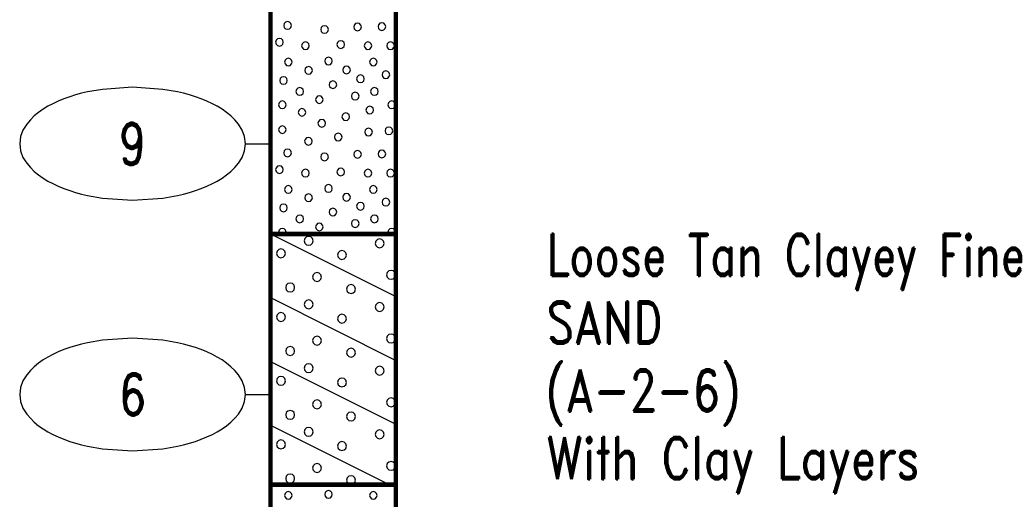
# Model space of a CAD drawing. Extents: x -12 to 877, y 356 to 518.
# Tile 7 of 9: x 838 to 877, y 436 to 456. Entities that reach past the tile are written whole.
import ezdxf
from ezdxf.enums import TextEntityAlignment as Align

# ---------------------------------------------------------------- set-up
doc = ezdxf.new("R2010")
doc.units = 0
doc.linetypes.add('Solid', pattern=[0])
doc.layers.get('0').update_dxf_attribs({"linetype": 'Solid'})
doc.layers.add('EB1-B', color=6, linetype='Solid')
doc.styles.add('ROMAND', font='romand', dxfattribs={"height": 1})

# ---------------------------------------------------------------- blocks, each defined once
blk = doc.blocks.new('DGRFC_NCDOT$NVALUE$ELLIPS')
at = {"color": 7, "linetype": 'Solid'}
blk.add_lwpolyline([(0, -2.5), (1.337, -2.407), (1.998, -2.292), (2.262, -2.231), (2.524, -2.16), (2.783, -2.078), (3.038, -1.985), (3.289, -1.882), (3.536, -1.768), (3.755, -1.657), (3.965, -1.529), (4.165, -1.386), (4.353, -1.227), (4.528, -1.054), (4.689, -0.869), (4.858, -0.606), (4.964, -0.311), (5, 0), (4.964, 0.311), (4.858, 0.606), (4.689, 0.869), (4.528, 1.054), (4.353, 1.227), (4.165, 1.386), (3.965, 1.529), (3.755, 1.657), (3.536, 1.768), (3.289, 1.882), (3.038, 1.985), (2.783, 2.078), (2.524, 2.16), (2.262, 2.231), (1.998, 2.292), (1.337, 2.407), (0, 2.5), (-1.337, 2.407), (-1.998, 2.292), (-2.262, 2.231), (-2.524, 2.16), (-2.783, 2.078), (-3.038, 1.985), (-3.289, 1.882), (-3.536, 1.768), (-3.755, 1.657), (-3.965, 1.529), (-4.165, 1.386), (-4.353, 1.227), (-4.528, 1.054), (-4.689, 0.869), (-4.858, 0.606), (-4.964, 0.311), (-5, 0), (-4.964, -0.311), (-4.858, -0.606), (-4.689, -0.869), (-4.528, -1.054), (-4.353, -1.227), (-4.165, -1.386), (-3.965, -1.529), (-3.755, -1.657), (-3.536, -1.768), (-3.289, -1.882), (-3.038, -1.985), (-2.783, -2.078), (-2.524, -2.16), (-2.262, -2.231), (-1.998, -2.292), (-1.337, -2.407), (0, -2.5)], dxfattribs=at)

msp = doc.modelspace()

# ---------------------------------------------------------------- linework, layer by layer
at = {"layer": 'EB1-B', "color": 7, "linetype": 'Solid', "const_width": 0.178}
for points in [[(847.5, 500), (847.5, 447)], [(852.5, 447), (852.5, 500)], [(847.5, 447), (852.5, 447)], [(847.5, 447), (847.5, 437)], [(852.5, 437), (852.5, 447)], [(847.5, 437), (852.5, 437)], [(847.5, 437), (847.5, 428)], [(852.5, 428), (852.5, 437)]]:
    msp.add_lwpolyline(points, dxfattribs=at)
at = {"layer": 'EB1-B', "color": 2, "linetype": 'Solid'}
for points in [[(848.332, 455.313), (848.311, 455.389), (848.255, 455.445), (848.179, 455.466), (848.103, 455.445), (848.047, 455.389), (848.027, 455.313), (848.047, 455.237), (848.103, 455.181), (848.179, 455.161), (848.255, 455.181), (848.311, 455.237), (848.332, 455.313)], [(852.095, 455.27), (852.074, 455.346), (852.018, 455.402), (851.942, 455.422), (851.866, 455.402), (851.81, 455.346), (851.79, 455.27), (851.81, 455.194), (851.866, 455.138), (851.942, 455.118), (852.018, 455.138), (852.074, 455.194), (852.095, 455.27)], [(849.809, 455.153), (849.788, 455.229), (849.733, 455.285), (849.656, 455.305), (849.58, 455.285), (849.524, 455.229), (849.504, 455.153), (849.524, 455.077), (849.58, 455.021), (849.656, 455.001), (849.733, 455.021), (849.788, 455.077), (849.809, 455.153)], [(851.123, 455.255), (851.103, 455.331), (851.047, 455.387), (850.971, 455.407), (850.895, 455.387), (850.839, 455.331), (850.819, 455.255), (850.839, 455.179), (850.895, 455.123), (850.971, 455.102), (851.047, 455.123), (851.103, 455.179), (851.123, 455.255)], [(848.009, 454.647), (847.988, 454.723), (847.933, 454.779), (847.856, 454.8), (847.78, 454.779), (847.724, 454.723), (847.704, 454.647), (847.724, 454.571), (847.78, 454.515), (847.856, 454.495), (847.933, 454.515), (847.988, 454.571), (848.009, 454.647)], [(849.046, 454.507), (849.026, 454.583), (848.97, 454.639), (848.894, 454.66), (848.818, 454.639), (848.762, 454.583), (848.741, 454.507), (848.762, 454.431), (848.818, 454.375), (848.894, 454.355), (848.97, 454.375), (849.026, 454.431), (849.046, 454.507)], [(850.455, 454.553), (850.434, 454.629), (850.378, 454.685), (850.302, 454.705), (850.226, 454.685), (850.17, 454.629), (850.15, 454.553), (850.17, 454.477), (850.226, 454.421), (850.302, 454.401), (850.378, 454.421), (850.434, 454.477), (850.455, 454.553)], [(851.54, 454.507), (851.52, 454.583), (851.464, 454.639), (851.388, 454.66), (851.312, 454.639), (851.256, 454.583), (851.236, 454.507), (851.256, 454.431), (851.312, 454.375), (851.388, 454.355), (851.464, 454.375), (851.52, 454.431), (851.54, 454.507)], [(852.44, 454.507), (852.42, 454.583), (852.364, 454.639), (852.288, 454.66), (852.212, 454.639), (852.156, 454.583), (852.136, 454.507), (852.156, 454.431), (852.212, 454.375), (852.288, 454.355), (852.364, 454.375), (852.42, 454.431), (852.44, 454.507)], [(848.364, 453.855), (848.343, 453.931), (848.288, 453.987), (848.211, 454.007), (848.135, 453.987), (848.079, 453.931), (848.059, 453.855), (848.079, 453.779), (848.135, 453.723), (848.211, 453.702), (848.288, 453.723), (848.343, 453.779), (848.364, 453.855)], [(849.966, 453.894), (849.945, 453.97), (849.89, 454.026), (849.813, 454.046), (849.737, 454.026), (849.681, 453.97), (849.661, 453.894), (849.681, 453.818), (849.737, 453.762), (849.813, 453.742), (849.89, 453.762), (849.945, 453.818), (849.966, 453.894)], [(851.753, 453.855), (851.733, 453.931), (851.677, 453.987), (851.601, 454.007), (851.524, 453.987), (851.469, 453.931), (851.448, 453.855), (851.469, 453.778), (851.524, 453.723), (851.601, 453.702), (851.677, 453.723), (851.733, 453.778), (851.753, 453.855)], [(849.174, 453.524), (849.153, 453.6), (849.098, 453.656), (849.021, 453.677), (848.945, 453.656), (848.889, 453.6), (848.869, 453.524), (848.889, 453.448), (848.945, 453.392), (849.021, 453.372), (849.098, 453.392), (849.153, 453.448), (849.174, 453.524)], [(850.684, 453.542), (850.663, 453.618), (850.608, 453.674), (850.531, 453.695), (850.455, 453.674), (850.399, 453.618), (850.379, 453.542), (850.399, 453.466), (850.455, 453.41), (850.531, 453.39), (850.608, 453.41), (850.663, 453.466), (850.684, 453.542)], [(852.255, 453.35), (852.234, 453.427), (852.179, 453.482), (852.102, 453.503), (852.026, 453.482), (851.97, 453.427), (851.95, 453.35), (851.97, 453.274), (852.026, 453.218), (852.102, 453.198), (852.179, 453.218), (852.234, 453.274), (852.255, 453.35)], [(848.171, 453.119), (848.151, 453.195), (848.095, 453.251), (848.019, 453.271), (847.943, 453.251), (847.887, 453.195), (847.867, 453.119), (847.887, 453.043), (847.943, 452.987), (848.019, 452.967), (848.095, 452.987), (848.151, 453.043), (848.171, 453.119)], [(850.144, 452.953), (850.123, 453.029), (850.067, 453.085), (849.991, 453.105), (849.915, 453.085), (849.859, 453.029), (849.839, 452.953), (849.859, 452.876), (849.915, 452.821), (849.991, 452.8), (850.067, 452.821), (850.123, 452.876), (850.144, 452.953)], [(851.24, 453.188), (851.22, 453.264), (851.164, 453.32), (851.088, 453.34), (851.012, 453.32), (850.956, 453.264), (850.936, 453.188), (850.956, 453.111), (851.012, 453.056), (851.088, 453.035), (851.164, 453.056), (851.22, 453.111), (851.24, 453.188)], [(848.817, 452.682), (848.797, 452.758), (848.741, 452.814), (848.665, 452.834), (848.589, 452.814), (848.533, 452.758), (848.512, 452.682), (848.533, 452.606), (848.589, 452.55), (848.665, 452.529), (848.741, 452.55), (848.797, 452.606), (848.817, 452.682)], [(851.795, 452.682), (851.774, 452.758), (851.718, 452.814), (851.642, 452.834), (851.566, 452.814), (851.51, 452.758), (851.49, 452.682), (851.51, 452.606), (851.566, 452.55), (851.642, 452.529), (851.718, 452.55), (851.774, 452.606), (851.795, 452.682)], [(848.126, 452.15), (848.105, 452.227), (848.05, 452.282), (847.973, 452.303), (847.897, 452.282), (847.841, 452.227), (847.821, 452.15), (847.841, 452.074), (847.897, 452.018), (847.973, 451.998), (848.05, 452.018), (848.105, 452.074), (848.126, 452.15)], [(849.6, 452.359), (849.58, 452.435), (849.524, 452.491), (849.448, 452.511), (849.372, 452.491), (849.316, 452.435), (849.296, 452.359), (849.316, 452.283), (849.372, 452.227), (849.448, 452.206), (849.524, 452.227), (849.58, 452.283), (849.6, 452.359)], [(851.032, 452.496), (851.011, 452.572), (850.956, 452.628), (850.879, 452.649), (850.803, 452.628), (850.747, 452.572), (850.727, 452.496), (850.747, 452.42), (850.803, 452.364), (850.879, 452.344), (850.956, 452.364), (851.011, 452.42), (851.032, 452.496)], [(852.486, 452.15), (852.466, 452.227), (852.41, 452.282), (852.334, 452.303), (852.258, 452.282), (852.202, 452.227), (852.181, 452.15), (852.202, 452.074), (852.258, 452.018), (852.334, 451.998), (852.41, 452.018), (852.466, 452.074), (852.486, 452.15)], [(848.909, 451.85), (848.888, 451.927), (848.833, 451.982), (848.756, 452.003), (848.68, 451.982), (848.624, 451.927), (848.604, 451.85), (848.624, 451.774), (848.68, 451.718), (848.756, 451.698), (848.833, 451.718), (848.888, 451.774), (848.909, 451.85)], [(851.609, 451.942), (851.589, 452.018), (851.533, 452.074), (851.457, 452.094), (851.38, 452.074), (851.325, 452.018), (851.304, 451.942), (851.325, 451.866), (851.38, 451.81), (851.457, 451.789), (851.533, 451.81), (851.589, 451.866), (851.609, 451.942)], [(849.697, 451.413), (849.677, 451.489), (849.621, 451.545), (849.545, 451.565), (849.468, 451.545), (849.413, 451.489), (849.392, 451.413), (849.413, 451.337), (849.468, 451.281), (849.545, 451.261), (849.621, 451.281), (849.677, 451.337), (849.697, 451.413)], [(850.653, 451.675), (850.633, 451.751), (850.577, 451.807), (850.501, 451.827), (850.424, 451.807), (850.369, 451.751), (850.348, 451.675), (850.369, 451.599), (850.424, 451.543), (850.501, 451.522), (850.577, 451.543), (850.633, 451.599), (850.653, 451.675)], [(848.126, 451.159), (848.105, 451.235), (848.05, 451.291), (847.973, 451.311), (847.897, 451.291), (847.841, 451.235), (847.821, 451.159), (847.841, 451.083), (847.897, 451.027), (847.973, 451.006), (848.05, 451.027), (848.105, 451.083), (848.126, 451.159)], [(851.563, 451.065), (851.543, 451.141), (851.487, 451.197), (851.411, 451.217), (851.335, 451.197), (851.279, 451.141), (851.258, 451.065), (851.279, 450.988), (851.335, 450.933), (851.411, 450.912), (851.487, 450.933), (851.543, 450.988), (851.563, 451.065)], [(852.372, 451.113), (852.351, 451.189), (852.296, 451.245), (852.219, 451.265), (852.143, 451.245), (852.087, 451.189), (852.067, 451.113), (852.087, 451.037), (852.143, 450.981), (852.219, 450.961), (852.296, 450.981), (852.351, 451.037), (852.372, 451.113)], [(849.163, 450.696), (849.143, 450.772), (849.087, 450.828), (849.011, 450.848), (848.934, 450.828), (848.879, 450.772), (848.858, 450.696), (848.879, 450.62), (848.934, 450.564), (849.011, 450.544), (849.087, 450.564), (849.143, 450.62), (849.163, 450.696)], [(850.353, 450.864), (850.333, 450.94), (850.277, 450.996), (850.201, 451.016), (850.124, 450.996), (850.069, 450.94), (850.048, 450.864), (850.069, 450.788), (850.124, 450.732), (850.201, 450.711), (850.277, 450.732), (850.333, 450.788), (850.353, 450.864)], [(848.332, 450.233), (848.311, 450.309), (848.255, 450.365), (848.179, 450.386), (848.103, 450.365), (848.047, 450.309), (848.027, 450.233), (848.047, 450.157), (848.103, 450.101), (848.179, 450.081), (848.255, 450.101), (848.311, 450.157), (848.332, 450.233)], [(851.123, 450.175), (851.103, 450.251), (851.047, 450.307), (850.971, 450.327), (850.895, 450.307), (850.839, 450.251), (850.819, 450.175), (850.839, 450.099), (850.895, 450.043), (850.971, 450.022), (851.047, 450.043), (851.103, 450.099), (851.123, 450.175)], [(852.095, 450.19), (852.074, 450.266), (852.018, 450.322), (851.942, 450.342), (851.866, 450.322), (851.81, 450.266), (851.79, 450.19), (851.81, 450.114), (851.866, 450.058), (851.942, 450.038), (852.018, 450.058), (852.074, 450.114), (852.095, 450.19)], [(849.809, 450.073), (849.788, 450.149), (849.733, 450.205), (849.656, 450.225), (849.58, 450.205), (849.524, 450.149), (849.504, 450.073), (849.524, 449.997), (849.58, 449.941), (849.656, 449.921), (849.733, 449.941), (849.788, 449.997), (849.809, 450.073)], [(848.009, 449.567), (847.988, 449.643), (847.933, 449.699), (847.856, 449.72), (847.78, 449.699), (847.724, 449.643), (847.704, 449.567), (847.724, 449.491), (847.78, 449.435), (847.856, 449.415), (847.933, 449.435), (847.988, 449.491), (848.009, 449.567)], [(849.046, 449.427), (849.026, 449.503), (848.97, 449.559), (848.894, 449.58), (848.818, 449.559), (848.762, 449.503), (848.741, 449.427), (848.762, 449.351), (848.818, 449.295), (848.894, 449.275), (848.97, 449.295), (849.026, 449.351), (849.046, 449.427)], [(850.455, 449.473), (850.434, 449.549), (850.378, 449.605), (850.302, 449.625), (850.226, 449.605), (850.17, 449.549), (850.15, 449.473), (850.17, 449.397), (850.226, 449.341), (850.302, 449.321), (850.378, 449.341), (850.434, 449.397), (850.455, 449.473)], [(851.54, 449.427), (851.52, 449.503), (851.464, 449.559), (851.388, 449.58), (851.312, 449.559), (851.256, 449.503), (851.236, 449.427), (851.256, 449.351), (851.312, 449.295), (851.388, 449.275), (851.464, 449.295), (851.52, 449.351), (851.54, 449.427)], [(852.44, 449.427), (852.42, 449.503), (852.364, 449.559), (852.288, 449.58), (852.212, 449.559), (852.156, 449.503), (852.136, 449.427), (852.156, 449.351), (852.212, 449.295), (852.288, 449.275), (852.364, 449.295), (852.42, 449.351), (852.44, 449.427)], [(848.364, 448.775), (848.343, 448.851), (848.288, 448.907), (848.211, 448.927), (848.135, 448.907), (848.079, 448.851), (848.059, 448.775), (848.079, 448.699), (848.135, 448.643), (848.211, 448.622), (848.288, 448.643), (848.343, 448.699), (848.364, 448.775)], [(849.966, 448.814), (849.945, 448.89), (849.89, 448.946), (849.813, 448.966), (849.737, 448.946), (849.681, 448.89), (849.661, 448.814), (849.681, 448.738), (849.737, 448.682), (849.813, 448.662), (849.89, 448.682), (849.945, 448.738), (849.966, 448.814)], [(851.753, 448.775), (851.733, 448.851), (851.677, 448.907), (851.601, 448.927), (851.524, 448.907), (851.469, 448.851), (851.448, 448.775), (851.469, 448.698), (851.524, 448.643), (851.601, 448.622), (851.677, 448.643), (851.733, 448.698), (851.753, 448.775)], [(849.174, 448.444), (849.153, 448.52), (849.098, 448.576), (849.021, 448.597), (848.945, 448.576), (848.889, 448.52), (848.869, 448.444), (848.889, 448.368), (848.945, 448.312), (849.021, 448.292), (849.098, 448.312), (849.153, 448.368), (849.174, 448.444)], [(850.684, 448.462), (850.663, 448.538), (850.608, 448.594), (850.531, 448.615), (850.455, 448.594), (850.399, 448.538), (850.379, 448.462), (850.399, 448.386), (850.455, 448.33), (850.531, 448.31), (850.608, 448.33), (850.663, 448.386), (850.684, 448.462)], [(852.255, 448.27), (852.234, 448.347), (852.179, 448.402), (852.102, 448.423), (852.026, 448.402), (851.97, 448.347), (851.95, 448.27), (851.97, 448.194), (852.026, 448.138), (852.102, 448.118), (852.179, 448.138), (852.234, 448.194), (852.255, 448.27)], [(848.171, 448.039), (848.151, 448.115), (848.095, 448.171), (848.019, 448.191), (847.943, 448.171), (847.887, 448.115), (847.867, 448.039), (847.887, 447.963), (847.943, 447.907), (848.019, 447.887), (848.095, 447.907), (848.151, 447.963), (848.171, 448.039)], [(850.144, 447.873), (850.123, 447.949), (850.067, 448.005), (849.991, 448.025), (849.915, 448.005), (849.859, 447.949), (849.839, 447.873), (849.859, 447.796), (849.915, 447.741), (849.991, 447.72), (850.067, 447.741), (850.123, 447.796), (850.144, 447.873)], [(851.24, 448.108), (851.22, 448.184), (851.164, 448.24), (851.088, 448.26), (851.012, 448.24), (850.956, 448.184), (850.936, 448.108), (850.956, 448.031), (851.012, 447.976), (851.088, 447.955), (851.164, 447.976), (851.22, 448.031), (851.24, 448.108)], [(848.817, 447.602), (848.797, 447.678), (848.741, 447.734), (848.665, 447.754), (848.589, 447.734), (848.533, 447.678), (848.512, 447.602), (848.533, 447.526), (848.589, 447.47), (848.665, 447.449), (848.741, 447.47), (848.797, 447.526), (848.817, 447.602)], [(851.795, 447.602), (851.774, 447.678), (851.718, 447.734), (851.642, 447.754), (851.566, 447.734), (851.51, 447.678), (851.49, 447.602), (851.51, 447.526), (851.566, 447.47), (851.642, 447.449), (851.718, 447.47), (851.774, 447.526), (851.795, 447.602)], [(848.126, 447.07), (848.105, 447.147), (848.05, 447.202), (847.973, 447.223), (847.897, 447.202), (847.841, 447.147), (847.821, 447.07), (847.84, 447), (848.107, 447), (848.126, 447.07)], [(849.6, 447.279), (849.58, 447.355), (849.524, 447.411), (849.448, 447.431), (849.372, 447.411), (849.316, 447.355), (849.296, 447.279), (849.316, 447.203), (849.372, 447.147), (849.448, 447.126), (849.524, 447.147), (849.58, 447.203), (849.6, 447.279)], [(851.032, 447.416), (851.011, 447.492), (850.956, 447.548), (850.879, 447.569), (850.803, 447.548), (850.747, 447.492), (850.727, 447.416), (850.747, 447.34), (850.803, 447.284), (850.879, 447.264), (850.956, 447.284), (851.011, 447.34), (851.032, 447.416)], [(852.486, 447.07), (852.466, 447.147), (852.41, 447.202), (852.334, 447.223), (852.258, 447.202), (852.202, 447.147), (852.181, 447.07), (852.2, 447), (852.467, 447), (852.486, 447.07)], [(847.5, 447), (852.5, 444.5)], [(849.201, 446.727), (849.178, 446.816), (849.112, 446.881), (849.024, 446.905), (848.935, 446.881), (848.87, 446.816), (848.846, 446.727), (848.87, 446.638), (848.935, 446.573), (849.024, 446.55), (849.112, 446.573), (849.178, 446.638), (849.201, 446.727)], [(851.457, 447.014), (851.403, 447), (851.51, 447), (851.457, 447.014)], [(852.031, 446.625), (852.007, 446.714), (851.942, 446.779), (851.853, 446.803), (851.764, 446.779), (851.699, 446.714), (851.675, 446.625), (851.699, 446.537), (851.764, 446.472), (851.853, 446.448), (851.942, 446.472), (852.007, 446.537), (852.031, 446.625)], [(848.095, 446.224), (848.071, 446.313), (848.006, 446.378), (847.917, 446.402), (847.828, 446.378), (847.763, 446.313), (847.74, 446.224), (847.763, 446.135), (847.828, 446.07), (847.917, 446.046), (848.006, 446.07), (848.071, 446.135), (848.095, 446.224)], [(850.526, 446.158), (850.502, 446.247), (850.437, 446.312), (850.348, 446.335), (850.259, 446.312), (850.194, 446.247), (850.17, 446.158), (850.194, 446.069), (850.259, 446.004), (850.348, 445.98), (850.437, 446.004), (850.502, 446.069), (850.526, 446.158)], [(849.534, 445.283), (849.51, 445.372), (849.445, 445.437), (849.356, 445.461), (849.268, 445.437), (849.202, 445.372), (849.179, 445.283), (849.202, 445.194), (849.268, 445.129), (849.356, 445.105), (849.445, 445.129), (849.51, 445.194), (849.534, 445.283)], [(852.484, 445.369), (852.46, 445.458), (852.395, 445.523), (852.306, 445.547), (852.217, 445.523), (852.152, 445.458), (852.128, 445.369), (852.152, 445.281), (852.217, 445.216), (852.306, 445.192), (852.395, 445.216), (852.46, 445.281), (852.484, 445.369)], [(848.464, 444.866), (848.44, 444.955), (848.375, 445.02), (848.286, 445.044), (848.197, 445.02), (848.132, 444.955), (848.108, 444.866), (848.132, 444.777), (848.197, 444.712), (848.286, 444.688), (848.375, 444.712), (848.44, 444.777), (848.464, 444.866)], [(850.889, 444.8), (850.866, 444.889), (850.801, 444.954), (850.712, 444.978), (850.623, 444.954), (850.558, 444.889), (850.534, 444.8), (850.558, 444.711), (850.623, 444.646), (850.712, 444.622), (850.801, 444.646), (850.866, 444.711), (850.889, 444.8)], [(847.5, 444.46), (852.5, 441.96)], [(849.201, 444.19), (849.177, 444.279), (849.112, 444.344), (849.023, 444.368), (848.935, 444.344), (848.869, 444.279), (848.846, 444.19), (848.869, 444.101), (848.935, 444.036), (849.023, 444.012), (849.112, 444.036), (849.177, 444.101), (849.201, 444.19)], [(852.031, 444.088), (852.007, 444.177), (851.942, 444.242), (851.853, 444.266), (851.764, 444.242), (851.699, 444.177), (851.675, 444.088), (851.699, 443.999), (851.764, 443.934), (851.853, 443.91), (851.942, 443.934), (852.007, 443.999), (852.031, 444.088)], [(848.095, 443.686), (848.071, 443.775), (848.006, 443.84), (847.917, 443.864), (847.828, 443.84), (847.763, 443.775), (847.74, 443.686), (847.763, 443.597), (847.828, 443.532), (847.917, 443.509), (848.006, 443.532), (848.071, 443.597), (848.095, 443.686)], [(850.526, 443.62), (850.502, 443.709), (850.437, 443.774), (850.348, 443.798), (850.259, 443.774), (850.194, 443.709), (850.17, 443.62), (850.194, 443.531), (850.259, 443.466), (850.348, 443.442), (850.437, 443.466), (850.502, 443.531), (850.526, 443.62)], [(849.534, 442.746), (849.51, 442.834), (849.445, 442.9), (849.356, 442.923), (849.268, 442.9), (849.202, 442.834), (849.179, 442.746), (849.202, 442.657), (849.268, 442.592), (849.356, 442.568), (849.445, 442.592), (849.51, 442.657), (849.534, 442.746)], [(852.484, 442.832), (852.46, 442.921), (852.395, 442.986), (852.306, 443.01), (852.217, 442.986), (852.152, 442.921), (852.128, 442.832), (852.152, 442.743), (852.217, 442.678), (852.306, 442.654), (852.395, 442.678), (852.46, 442.743), (852.484, 442.832)], [(848.464, 442.329), (848.44, 442.418), (848.375, 442.483), (848.286, 442.506), (848.197, 442.483), (848.132, 442.418), (848.108, 442.329), (848.132, 442.24), (848.197, 442.175), (848.286, 442.151), (848.375, 442.175), (848.44, 442.24), (848.464, 442.329)], [(850.889, 442.262), (850.866, 442.351), (850.801, 442.416), (850.712, 442.44), (850.623, 442.416), (850.558, 442.351), (850.534, 442.262), (850.558, 442.174), (850.623, 442.109), (850.712, 442.085), (850.801, 442.109), (850.866, 442.174), (850.889, 442.262)], [(847.5, 441.92), (852.5, 439.42)], [(849.201, 441.647), (849.178, 441.736), (849.112, 441.801), (849.024, 441.825), (848.935, 441.801), (848.87, 441.736), (848.846, 441.647), (848.87, 441.558), (848.935, 441.493), (849.024, 441.47), (849.112, 441.493), (849.178, 441.558), (849.201, 441.647)], [(852.031, 441.545), (852.007, 441.634), (851.942, 441.699), (851.853, 441.723), (851.764, 441.699), (851.699, 441.634), (851.675, 441.545), (851.699, 441.457), (851.764, 441.392), (851.853, 441.368), (851.942, 441.392), (852.007, 441.457), (852.031, 441.545)], [(848.095, 441.144), (848.071, 441.233), (848.006, 441.298), (847.917, 441.322), (847.828, 441.298), (847.763, 441.233), (847.74, 441.144), (847.763, 441.055), (847.828, 440.99), (847.917, 440.966), (848.006, 440.99), (848.071, 441.055), (848.095, 441.144)], [(850.526, 441.078), (850.502, 441.167), (850.437, 441.232), (850.348, 441.255), (850.259, 441.232), (850.194, 441.167), (850.17, 441.078), (850.194, 440.989), (850.259, 440.924), (850.348, 440.9), (850.437, 440.924), (850.502, 440.989), (850.526, 441.078)], [(849.534, 440.203), (849.51, 440.292), (849.445, 440.357), (849.356, 440.381), (849.268, 440.357), (849.202, 440.292), (849.179, 440.203), (849.202, 440.114), (849.268, 440.049), (849.356, 440.025), (849.445, 440.049), (849.51, 440.114), (849.534, 440.203)], [(852.484, 440.289), (852.46, 440.378), (852.395, 440.443), (852.306, 440.467), (852.217, 440.443), (852.152, 440.378), (852.128, 440.289), (852.152, 440.201), (852.217, 440.136), (852.306, 440.112), (852.395, 440.136), (852.46, 440.201), (852.484, 440.289)], [(848.464, 439.786), (848.44, 439.875), (848.375, 439.94), (848.286, 439.964), (848.197, 439.94), (848.132, 439.875), (848.108, 439.786), (848.132, 439.697), (848.197, 439.632), (848.286, 439.608), (848.375, 439.632), (848.44, 439.697), (848.464, 439.786)], [(850.889, 439.72), (850.866, 439.809), (850.801, 439.874), (850.712, 439.898), (850.623, 439.874), (850.558, 439.809), (850.534, 439.72), (850.558, 439.631), (850.623, 439.566), (850.712, 439.542), (850.801, 439.566), (850.866, 439.631), (850.889, 439.72)], [(847.5, 439.38), (852.26, 437)], [(849.201, 439.11), (849.177, 439.199), (849.112, 439.264), (849.023, 439.288), (848.935, 439.264), (848.869, 439.199), (848.846, 439.11), (848.869, 439.021), (848.935, 438.956), (849.023, 438.932), (849.112, 438.956), (849.177, 439.021), (849.201, 439.11)], [(852.031, 439.008), (852.007, 439.097), (851.942, 439.162), (851.853, 439.186), (851.764, 439.162), (851.699, 439.097), (851.675, 439.008), (851.699, 438.919), (851.764, 438.854), (851.853, 438.83), (851.942, 438.854), (852.007, 438.919), (852.031, 439.008)], [(848.095, 438.606), (848.071, 438.695), (848.006, 438.76), (847.917, 438.784), (847.828, 438.76), (847.763, 438.695), (847.74, 438.606), (847.763, 438.517), (847.828, 438.452), (847.917, 438.429), (848.006, 438.452), (848.071, 438.517), (848.095, 438.606)], [(850.526, 438.54), (850.502, 438.629), (850.437, 438.694), (850.348, 438.718), (850.259, 438.694), (850.194, 438.629), (850.17, 438.54), (850.194, 438.451), (850.259, 438.386), (850.348, 438.362), (850.437, 438.386), (850.502, 438.451), (850.526, 438.54)], [(849.534, 437.666), (849.51, 437.754), (849.445, 437.82), (849.356, 437.843), (849.268, 437.82), (849.202, 437.754), (849.179, 437.666), (849.202, 437.577), (849.268, 437.512), (849.356, 437.488), (849.445, 437.512), (849.51, 437.577), (849.534, 437.666)], [(852.484, 437.752), (852.46, 437.841), (852.395, 437.906), (852.306, 437.93), (852.217, 437.906), (852.152, 437.841), (852.128, 437.752), (852.152, 437.663), (852.217, 437.598), (852.306, 437.574), (852.395, 437.598), (852.46, 437.663), (852.484, 437.752)], [(848.464, 437.249), (848.44, 437.338), (848.375, 437.403), (848.286, 437.426), (848.197, 437.403), (848.132, 437.338), (848.108, 437.249), (848.132, 437.16), (848.197, 437.095), (848.286, 437.071), (848.375, 437.095), (848.44, 437.16), (848.464, 437.249)], [(850.889, 437.182), (850.866, 437.271), (850.801, 437.336), (850.712, 437.36), (850.623, 437.336), (850.558, 437.271), (850.534, 437.182), (850.558, 437.094), (850.623, 437.029), (850.712, 437.005), (850.801, 437.029), (850.866, 437.094), (850.889, 437.182)], [(848.364, 436.575), (848.343, 436.651), (848.288, 436.707), (848.211, 436.727), (848.135, 436.707), (848.079, 436.651), (848.059, 436.575), (848.079, 436.499), (848.135, 436.443), (848.211, 436.422), (848.288, 436.443), (848.343, 436.499), (848.364, 436.575)], [(849.966, 436.614), (849.945, 436.69), (849.89, 436.746), (849.813, 436.766), (849.737, 436.746), (849.681, 436.69), (849.661, 436.614), (849.681, 436.538), (849.737, 436.482), (849.813, 436.462), (849.89, 436.482), (849.945, 436.538), (849.966, 436.614)], [(851.753, 436.575), (851.733, 436.651), (851.677, 436.707), (851.601, 436.727), (851.524, 436.707), (851.469, 436.651), (851.448, 436.575), (851.469, 436.498), (851.524, 436.443), (851.601, 436.422), (851.677, 436.443), (851.733, 436.498), (851.753, 436.575)]]:
    msp.add_lwpolyline(points, dxfattribs=at)
at = {"layer": 'EB1-B', "color": 7, "linetype": 'Solid'}
for points in [[(846.5, 450.6), (847.5, 450.6)], [(846.5, 440.6), (847.5, 440.6)]]:
    msp.add_lwpolyline(points, dxfattribs=at)

# ---------------------------------------------------------------- block references
at = {"layer": 'EB1-B', "xscale": 0.9, "yscale": 0.9}
for p in [(842, 450.6), (842, 440.6)]:
    msp.add_blockref('DGRFC_NCDOT$NVALUE$ELLIPS', p, dxfattribs=at)

# ---------------------------------------------------------------- texts
at = {"layer": 'EB1-B', "color": 7, "style": 'ROMAND', "width": 0.78}
for s, p in [('9', (842, 450.6)), ('6', (842, 440.6))]:
    msp.add_text(s, height=1.674, dxfattribs=at).set_placement(p, align=Align.MIDDLE_CENTER)
for s, p in [('Loose Tan Clayey Fine', (858.5, 447)), ('SAND', (858.5, 444.3)), ('(A-2-6)', (858.5, 441.6)), ('With Clay Layers', (858.5, 438.9))]:
    msp.add_text(s, height=1.674, dxfattribs=at).set_placement(p, align=Align.TOP_LEFT)

doc.saveas('drawing.dxf')
